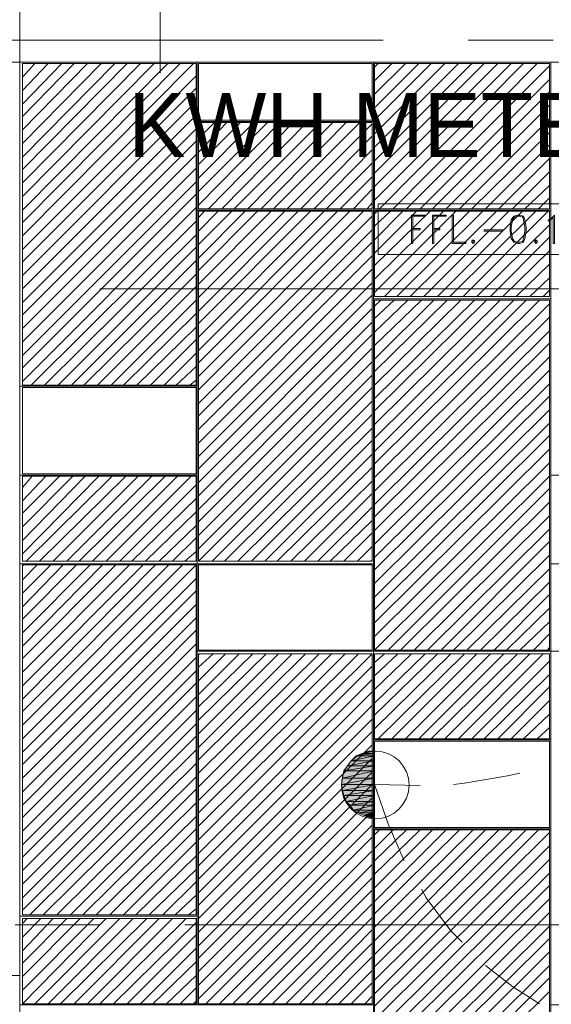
# Model space of a CAD drawing. Header units: millimetres. Extents: x 17 to 403, y 12 to 285.
# Tile 33 of 145: x 97 to 115, y 94 to 128. Entities that reach past the tile are written whole.
import ezdxf

# ---------------------------------------------------------------- set-up
doc = ezdxf.new("R2010")
doc.units = ezdxf.units.MM
for name, color, linetype in [('FILL_000000', 7, 'Continuous'), ('LINE_000000', 7, 'Continuous'), ('TEXT', 7, 'Continuous')]:
    doc.layers.add(name, color=color, linetype=linetype)
doc.layers.add('LINE_636466', color=7, linetype='Continuous', true_color=0x636466)
doc.layers.add('LINE_929498', color=7, linetype='Continuous', true_color=0x929498)

msp = doc.modelspace()

# ---------------------------------------------------------------- hatches: boundary and pattern name
at = {"layer": 'FILL_000000'}
h = msp.add_hatch(color=7, dxfattribs=at)
h.dxf.hatch_style = 1
h.paths.add_polyline_path([(108.331, 102.574), (108.966, 102.574), (108.162, 102.404), (108.331, 102.574)])
h = msp.add_hatch(color=7, dxfattribs=at)
h.dxf.hatch_style = 1
h.paths.add_polyline_path([(108.966, 102.574), (108.162, 102.404), (108.966, 102.404), (108.966, 102.574)])
h = msp.add_hatch(color=7, dxfattribs=at)
h.dxf.hatch_style = 1
h.paths.add_polyline_path([(108.543, 102.658), (108.966, 102.658), (108.331, 102.574), (108.543, 102.658)])
h = msp.add_hatch(color=7, dxfattribs=at)
h.dxf.hatch_style = 1
h.paths.add_polyline_path([(108.966, 102.658), (108.331, 102.574), (108.966, 102.574), (108.966, 102.658)])
h = msp.add_hatch(color=7, dxfattribs=at)
h.dxf.hatch_style = 1
h.paths.add_polyline_path([(108.754, 102.743), (108.966, 102.743), (108.543, 102.658), (108.754, 102.743)])
h = msp.add_hatch(color=7, dxfattribs=at)
h.dxf.hatch_style = 1
h.paths.add_polyline_path([(108.966, 102.743), (108.543, 102.658), (108.966, 102.658), (108.966, 102.743)])
h = msp.add_hatch(color=7, dxfattribs=at)
h.dxf.hatch_style = 1
h.paths.add_polyline_path([(108.966, 102.743), (108.754, 102.743), (108.966, 102.743)])
h = msp.add_hatch(color=7, dxfattribs=at)
h.dxf.hatch_style = 1
h.paths.add_polyline_path([(108.035, 102.235), (108.966, 102.235), (107.908, 102.066), (108.035, 102.235)])
h = msp.add_hatch(color=7, dxfattribs=at)
h.dxf.hatch_style = 1
h.paths.add_polyline_path([(108.966, 102.235), (107.908, 102.066), (108.966, 102.066), (108.966, 102.235)])
h = msp.add_hatch(color=7, dxfattribs=at)
h.dxf.hatch_style = 1
h.paths.add_polyline_path([(108.162, 102.404), (108.966, 102.404), (108.035, 102.235), (108.162, 102.404)])
h = msp.add_hatch(color=7, dxfattribs=at)
h.dxf.hatch_style = 1
h.paths.add_polyline_path([(108.966, 102.404), (108.035, 102.235), (108.966, 102.235), (108.966, 102.404)])
h = msp.add_hatch(color=7, dxfattribs=at)
h.dxf.hatch_style = 1
h.paths.add_polyline_path([(107.865, 101.812), (108.966, 101.812), (107.823, 101.6), (107.865, 101.812)])
h = msp.add_hatch(color=7, dxfattribs=at)
h.dxf.hatch_style = 1
h.paths.add_polyline_path([(108.966, 101.812), (107.823, 101.6), (108.966, 101.6), (108.966, 101.812)])
h = msp.add_hatch(color=7, dxfattribs=at)
h.dxf.hatch_style = 1
h.paths.add_polyline_path([(107.908, 102.066), (108.966, 102.066), (107.865, 101.812), (107.908, 102.066)])
h = msp.add_hatch(color=7, dxfattribs=at)
h.dxf.hatch_style = 1
h.paths.add_polyline_path([(108.966, 102.066), (107.865, 101.812), (108.966, 101.812), (108.966, 102.066)])
h = msp.add_hatch(color=7, dxfattribs=at)
h.dxf.hatch_style = 1
h.paths.add_polyline_path([(107.823, 101.6), (108.966, 101.6), (107.865, 101.388), (107.823, 101.6)])
h = msp.add_hatch(color=7, dxfattribs=at)
h.dxf.hatch_style = 1
h.paths.add_polyline_path([(108.966, 101.6), (107.865, 101.388), (108.966, 101.388), (108.966, 101.6)])
h = msp.add_hatch(color=7, dxfattribs=at)
h.dxf.hatch_style = 1
h.paths.add_polyline_path([(107.865, 101.388), (108.966, 101.388), (107.908, 101.219), (107.865, 101.388)])
h = msp.add_hatch(color=7, dxfattribs=at)
h.dxf.hatch_style = 1
h.paths.add_polyline_path([(108.966, 101.388), (107.908, 101.219), (108.966, 101.219), (108.966, 101.388)])
h = msp.add_hatch(color=7, dxfattribs=at)
h.dxf.hatch_style = 1
h.paths.add_polyline_path([(107.908, 101.219), (108.966, 101.219), (107.992, 101.007), (107.908, 101.219)])
h = msp.add_hatch(color=7, dxfattribs=at)
h.dxf.hatch_style = 1
h.paths.add_polyline_path([(108.966, 101.219), (107.992, 101.007), (108.966, 101.007), (108.966, 101.219)])
h = msp.add_hatch(color=7, dxfattribs=at)
h.dxf.hatch_style = 1
h.paths.add_polyline_path([(107.992, 101.007), (108.966, 101.007), (108.119, 100.88), (107.992, 101.007)])
h = msp.add_hatch(color=7, dxfattribs=at)
h.dxf.hatch_style = 1
h.paths.add_polyline_path([(108.966, 101.007), (108.119, 100.88), (108.966, 100.88), (108.966, 101.007)])
h = msp.add_hatch(color=7, dxfattribs=at)
h.dxf.hatch_style = 1
h.paths.add_polyline_path([(108.119, 100.88), (108.966, 100.88), (108.246, 100.711), (108.119, 100.88)])
h = msp.add_hatch(color=7, dxfattribs=at)
h.dxf.hatch_style = 1
h.paths.add_polyline_path([(108.966, 100.88), (108.246, 100.711), (108.966, 100.711), (108.966, 100.88)])
h = msp.add_hatch(color=7, dxfattribs=at)
h.dxf.hatch_style = 1
h.paths.add_polyline_path([(108.246, 100.711), (108.966, 100.711), (108.416, 100.626), (108.246, 100.711)])
h = msp.add_hatch(color=7, dxfattribs=at)
h.dxf.hatch_style = 1
h.paths.add_polyline_path([(108.966, 100.711), (108.416, 100.626), (108.966, 100.626), (108.966, 100.711)])
h = msp.add_hatch(color=7, dxfattribs=at)
h.dxf.hatch_style = 1
h.paths.add_polyline_path([(108.416, 100.626), (108.966, 100.626), (108.585, 100.542), (108.416, 100.626)])
h = msp.add_hatch(color=7, dxfattribs=at)
h.dxf.hatch_style = 1
h.paths.add_polyline_path([(108.966, 100.626), (108.585, 100.542), (108.966, 100.542), (108.966, 100.626)])
h = msp.add_hatch(color=7, dxfattribs=at)
h.dxf.hatch_style = 1
h.paths.add_polyline_path([(108.966, 100.542), (108.585, 100.542), (108.797, 100.457), (108.966, 100.542)])
h = msp.add_hatch(color=7, dxfattribs=at)
h.dxf.hatch_style = 1
h.paths.add_polyline_path([(108.797, 100.457), (108.797, 100.457), (108.966, 100.457), (108.797, 100.457), (108.966, 100.457), (108.966, 100.542), (108.797, 100.457)])

# ---------------------------------------------------------------- linework, layer by layer
at = {"layer": 'LINE_000000', "lineweight": 0}
for p, q in [((96.774, 92.456), (96.774, 138.049)), ((101.6, 126.026), (101.6, 133.138)), ((96.774, 127.508), (96.774, 127.508)), ((96.774, 127.508), (96.774, 127.508)), ((109.262, 127.169), (91.736, 127.169)), ((115.104, 127.169), (112.183, 127.169)), ((96.774, 126.661), (96.774, 126.661)), ((114.004, 126.407), (96.774, 126.407)), ((96.859, 126.365), (96.859, 126.365)), ((96.859, 125.899), (97.282, 126.365)), ((96.859, 125.434), (97.748, 126.365)), ((96.859, 124.968), (98.213, 126.365)), ((96.859, 124.545), (98.637, 126.365)), ((96.859, 124.079), (99.102, 126.365)), ((96.859, 123.613), (99.568, 126.365)), ((96.859, 123.148), (100.034, 126.365)), ((96.859, 122.724), (100.457, 126.365)), ((96.859, 122.259), (100.923, 126.365)), ((96.859, 121.793), (101.388, 126.365)), ((96.859, 121.327), (101.854, 126.365)), ((96.859, 120.904), (102.277, 126.365)), ((96.859, 120.438), (102.743, 126.365)), ((108.966, 126.238), (109.093, 126.365)), ((108.966, 125.772), (109.559, 126.365)), ((108.966, 125.307), (110.024, 126.365)), ((108.966, 124.841), (110.49, 126.365)), ((108.966, 124.418), (110.913, 126.365)), ((108.966, 123.952), (111.379, 126.365)), ((108.966, 123.486), (111.845, 126.365)), ((108.966, 123.021), (112.31, 126.365)), ((108.966, 122.597), (112.734, 126.365)), ((108.966, 122.132), (113.199, 126.365)), ((108.966, 121.666), (113.665, 126.365)), ((109.135, 121.37), (114.088, 126.365)), ((109.601, 121.37), (114.554, 126.365)), ((110.067, 121.37), (114.977, 126.28)), ((96.859, 119.973), (102.828, 125.942)), ((96.859, 119.549), (102.828, 125.518)), ((110.532, 121.37), (114.977, 125.815)), ((110.956, 121.37), (114.977, 125.391)), ((96.859, 119.084), (102.828, 125.053)), ((111.421, 121.37), (114.977, 124.926)), ((96.859, 118.618), (102.828, 124.587)), ((102.912, 124.248), (102.997, 124.333)), ((102.912, 123.783), (103.463, 124.333)), ((102.912, 123.317), (103.886, 124.333)), ((102.912, 122.894), (104.352, 124.333)), ((102.912, 122.428), (104.817, 124.333)), ((102.912, 121.962), (105.283, 124.333)), ((102.912, 121.497), (105.706, 124.333)), ((103.251, 121.37), (106.172, 124.333)), ((103.717, 121.37), (106.638, 124.333)), ((104.14, 121.37), (107.103, 124.333)), ((104.606, 121.37), (107.527, 124.333)), ((105.071, 121.37), (107.992, 124.333)), ((105.495, 121.37), (108.458, 124.333)), ((105.96, 121.37), (108.881, 124.291)), ((111.887, 121.37), (114.977, 124.46)), ((96.859, 118.152), (102.828, 124.121)), ((106.426, 121.37), (108.881, 123.867)), ((112.31, 121.37), (114.977, 123.994)), ((96.859, 117.729), (102.828, 123.698)), ((112.776, 121.37), (114.977, 123.571)), ((96.859, 117.263), (102.828, 123.232)), ((106.892, 121.37), (108.881, 123.402)), ((107.315, 121.37), (108.881, 122.936)), ((113.242, 121.37), (114.977, 123.105)), ((96.859, 116.798), (102.828, 122.767)), ((107.781, 121.37), (108.881, 122.47)), ((113.707, 121.37), (114.977, 122.64)), ((96.859, 116.332), (102.828, 122.301)), ((114.131, 121.37), (114.977, 122.174)), ((96.859, 115.909), (102.828, 121.878)), ((108.246, 121.37), (108.881, 122.047)), ((108.712, 121.37), (108.881, 121.581)), ((114.596, 121.37), (114.977, 121.751)), ((96.859, 115.443), (102.828, 121.412)), ((102.912, 121.073), (103.124, 121.285)), ((102.912, 120.608), (103.59, 121.285)), ((102.912, 120.142), (104.055, 121.285)), ((102.912, 119.676), (104.521, 121.285)), ((102.912, 119.253), (104.944, 121.285)), ((102.912, 118.787), (105.41, 121.285)), ((102.912, 118.322), (105.876, 121.285)), ((102.912, 117.856), (106.341, 121.285)), ((102.912, 117.433), (106.765, 121.285)), ((102.912, 116.967), (107.23, 121.285)), ((102.912, 116.501), (107.696, 121.285)), ((102.912, 116.078), (108.119, 121.285)), ((102.912, 115.612), (108.585, 121.285)), ((102.912, 115.147), (108.881, 121.116)), ((108.966, 121.2), (109.051, 121.285)), ((108.966, 120.777), (109.516, 121.285)), ((108.966, 120.311), (109.94, 121.285)), ((108.966, 119.846), (110.405, 121.285)), ((108.966, 119.422), (110.871, 121.285)), ((108.966, 118.957), (111.337, 121.285)), ((108.966, 118.491), (111.76, 121.285)), ((109.305, 118.364), (112.226, 121.285)), ((109.728, 118.364), (112.691, 121.285)), ((110.194, 118.364), (113.157, 121.285)), ((110.236, 121.158), (110.236, 120.184)), ((110.236, 121.158), (110.702, 121.158)), ((110.659, 118.364), (113.58, 121.285)), ((110.956, 121.158), (110.956, 120.184)), ((110.956, 121.158), (111.421, 121.158)), ((111.125, 118.364), (114.046, 121.285)), ((111.548, 118.364), (114.512, 121.285)), ((112.014, 118.364), (114.935, 121.285)), ((97.155, 115.316), (102.828, 120.946)), ((112.48, 118.364), (114.977, 120.819)), ((97.621, 115.316), (102.828, 120.481)), ((102.912, 114.681), (108.881, 120.65)), ((102.912, 114.258), (108.881, 120.227)), ((112.945, 118.364), (114.977, 120.396)), ((98.086, 115.316), (102.828, 120.057)), ((102.912, 113.792), (108.881, 119.761)), ((113.369, 118.364), (114.977, 119.93)), ((98.552, 115.316), (102.828, 119.592)), ((113.834, 118.364), (114.977, 119.465)), ((98.975, 115.316), (102.828, 119.126)), ((102.912, 113.326), (108.881, 119.295)), ((102.912, 112.861), (108.881, 118.83)), ((114.3, 118.364), (114.977, 118.999)), ((99.441, 115.316), (102.828, 118.703)), ((117.009, 118.618), (99.526, 118.618)), ((102.912, 112.437), (108.881, 118.406)), ((114.766, 118.364), (114.977, 118.576)), ((99.907, 115.316), (102.828, 118.237)), ((108.966, 118.025), (109.178, 118.237)), ((108.966, 117.602), (109.643, 118.237)), ((108.966, 117.136), (110.109, 118.237)), ((108.966, 116.671), (110.575, 118.237)), ((108.966, 116.205), (110.998, 118.237)), ((108.966, 115.782), (111.464, 118.237)), ((108.966, 115.316), (111.929, 118.237)), ((108.966, 114.85), (112.395, 118.237)), ((108.966, 114.427), (112.818, 118.237)), ((108.966, 113.961), (113.284, 118.237)), ((108.966, 113.496), (113.75, 118.237)), ((108.966, 113.03), (114.173, 118.237)), ((108.966, 112.607), (114.639, 118.237)), ((108.966, 112.141), (114.977, 118.11)), ((100.33, 115.316), (102.828, 117.771)), ((102.912, 111.972), (108.881, 117.941)), ((102.912, 111.506), (108.881, 117.475)), ((108.966, 111.675), (114.977, 117.644)), ((100.796, 115.316), (102.828, 117.306)), ((102.912, 111.04), (108.881, 117.052)), ((108.966, 111.21), (114.977, 117.179)), ((101.261, 115.316), (102.828, 116.882)), ((108.966, 110.786), (114.977, 116.755)), ((101.727, 115.316), (102.828, 116.417)), ((102.912, 110.617), (108.881, 116.586)), ((102.912, 110.151), (108.881, 116.12)), ((108.966, 110.321), (114.977, 116.29)), ((102.15, 115.316), (102.828, 115.951)), ((108.966, 109.855), (114.977, 115.824)), ((102.616, 115.316), (102.828, 115.485)), ((102.912, 109.686), (108.881, 115.655)), ((108.966, 109.389), (114.977, 115.358)), ((102.912, 109.262), (108.881, 115.231)), ((103.378, 109.262), (108.881, 114.766)), ((108.966, 108.966), (114.977, 114.935)), ((108.966, 108.5), (114.977, 114.469)), ((103.801, 109.262), (108.881, 114.3)), ((108.966, 108.035), (114.977, 114.004)), ((104.267, 109.262), (108.881, 113.834)), ((104.733, 109.262), (108.881, 113.411)), ((108.966, 107.611), (114.977, 113.58)), ((108.966, 107.146), (114.977, 113.115)), ((105.198, 109.262), (108.881, 112.945)), ((108.966, 106.68), (114.977, 112.649)), ((105.622, 109.262), (108.881, 112.48)), ((96.859, 111.802), (97.197, 112.183)), ((96.859, 111.337), (97.663, 112.183)), ((96.859, 110.913), (98.129, 112.183)), ((96.859, 110.448), (98.594, 112.183)), ((96.859, 109.982), (99.018, 112.183)), ((96.859, 109.516), (99.483, 112.183)), ((96.986, 109.262), (99.949, 112.183)), ((97.451, 109.262), (100.415, 112.183)), ((97.917, 109.262), (100.838, 112.183)), ((98.383, 109.262), (101.304, 112.183)), ((98.806, 109.262), (101.769, 112.183)), ((99.272, 109.262), (102.193, 112.183)), ((99.737, 109.262), (102.658, 112.183)), ((106.087, 109.262), (108.881, 112.014)), ((108.966, 106.214), (114.977, 112.183)), ((100.203, 109.262), (102.828, 111.887)), ((109.432, 106.214), (114.977, 111.76)), ((100.626, 109.262), (102.828, 111.421)), ((106.553, 109.262), (108.881, 111.591)), ((109.855, 106.214), (114.977, 111.294)), ((101.092, 109.262), (102.828, 110.956)), ((107.019, 109.262), (108.881, 111.125)), ((107.442, 109.262), (108.881, 110.659)), ((110.321, 106.214), (114.977, 110.829)), ((101.558, 109.262), (102.828, 110.49)), ((110.786, 106.214), (114.977, 110.363)), ((102.023, 109.262), (102.828, 110.067)), ((107.908, 109.262), (108.881, 110.236)), ((111.252, 106.214), (114.977, 109.94)), ((102.447, 109.262), (102.828, 109.601)), ((108.373, 109.262), (108.881, 109.77)), ((108.839, 109.262), (108.881, 109.305)), ((111.675, 106.214), (114.977, 109.474)), ((96.859, 109.093), (96.901, 109.135)), ((96.859, 108.627), (97.367, 109.135)), ((96.859, 108.162), (97.832, 109.135)), ((96.859, 107.696), (98.256, 109.135)), ((96.859, 107.273), (98.721, 109.135)), ((96.859, 106.807), (99.187, 109.135)), ((96.859, 106.341), (99.61, 109.135)), ((96.859, 105.918), (100.076, 109.135)), ((96.859, 105.452), (100.542, 109.135)), ((96.859, 104.987), (101.007, 109.135)), ((96.859, 104.521), (101.431, 109.135)), ((96.859, 104.098), (101.896, 109.135)), ((96.859, 103.632), (102.362, 109.135)), ((96.859, 103.166), (102.828, 109.135)), ((112.141, 106.214), (114.977, 109.008)), ((96.859, 102.701), (102.828, 108.67)), ((96.859, 102.277), (102.828, 108.246)), ((112.607, 106.214), (114.977, 108.543)), ((113.072, 106.214), (114.977, 108.119)), ((96.859, 101.812), (102.828, 107.781)), ((113.496, 106.214), (114.977, 107.654)), ((96.859, 101.346), (102.828, 107.315)), ((96.859, 100.88), (102.828, 106.892)), ((113.961, 106.214), (114.977, 107.188)), ((114.427, 106.214), (114.977, 106.765)), ((96.859, 100.457), (102.828, 106.426)), ((114.893, 106.214), (114.977, 106.299)), ((96.859, 99.991), (102.828, 105.96)), ((102.912, 106.045), (102.955, 106.087)), ((102.912, 105.622), (103.42, 106.087)), ((102.912, 105.156), (103.844, 106.087)), ((102.912, 104.69), (104.309, 106.087)), ((102.912, 104.267), (104.775, 106.087)), ((102.912, 103.801), (105.241, 106.087)), ((102.912, 103.336), (105.664, 106.087)), ((102.912, 102.87), (106.13, 106.087)), ((102.912, 102.447), (106.595, 106.087)), ((102.912, 101.981), (107.061, 106.087)), ((102.912, 101.515), (107.484, 106.087)), ((102.912, 101.05), (107.95, 106.087)), ((102.912, 100.626), (108.416, 106.087)), ((102.912, 100.161), (108.881, 106.087)), ((108.966, 105.791), (109.305, 106.087)), ((108.966, 105.325), (109.77, 106.087)), ((108.966, 104.86), (110.236, 106.087)), ((108.966, 104.394), (110.702, 106.087)), ((108.966, 103.971), (111.125, 106.087)), ((108.966, 103.505), (111.591, 106.087)), ((109.093, 103.166), (112.056, 106.087)), ((109.559, 103.166), (112.48, 106.087)), ((110.024, 103.166), (112.945, 106.087)), ((110.49, 103.166), (113.411, 106.087)), ((110.913, 103.166), (113.877, 106.087)), ((111.379, 103.166), (114.3, 106.087)), ((111.845, 103.166), (114.766, 106.087)), ((102.912, 99.695), (108.881, 105.664)), ((112.31, 103.166), (114.977, 105.833)), ((96.859, 99.526), (102.828, 105.495)), ((102.912, 99.229), (108.881, 105.198)), ((112.734, 103.166), (114.977, 105.368)), ((96.859, 99.102), (102.828, 105.071)), ((113.199, 103.166), (114.977, 104.944)), ((96.859, 98.637), (102.828, 104.606)), ((102.912, 98.806), (108.881, 104.775)), ((102.912, 98.34), (108.881, 104.309)), ((113.665, 103.166), (114.977, 104.479)), ((96.859, 98.171), (102.828, 104.14)), ((102.912, 97.875), (108.881, 103.844)), ((114.088, 103.166), (114.977, 104.013)), ((96.859, 97.705), (102.828, 103.674)), ((114.554, 103.166), (114.977, 103.547)), ((96.859, 97.282), (102.828, 103.251)), ((102.912, 97.451), (108.881, 103.42)), ((102.912, 96.986), (108.881, 102.955)), ((97.113, 97.113), (102.828, 102.785)), ((102.912, 96.52), (108.881, 102.489)), ((108.966, 102.743), (108.966, 100.457)), ((97.578, 97.113), (102.828, 102.32)), ((98.044, 97.113), (102.828, 101.854)), ((102.912, 96.054), (108.881, 102.023)), ((102.912, 95.631), (108.881, 101.6)), ((108.966, 101.6), (110.532, 101.558)), ((98.51, 97.113), (102.828, 101.431)), ((98.933, 97.113), (102.828, 100.965)), ((102.912, 95.165), (108.881, 101.134)), ((99.399, 97.113), (102.828, 100.499)), ((102.912, 94.7), (108.881, 100.669)), ((102.912, 94.234), (108.881, 100.203)), ((99.864, 97.113), (102.828, 100.076)), ((108.966, 99.864), (109.135, 100.034)), ((108.966, 99.399), (109.601, 100.034)), ((108.966, 98.975), (110.067, 100.034)), ((108.966, 98.51), (110.532, 100.034)), ((108.966, 98.044), (110.956, 100.034)), ((108.966, 97.578), (111.421, 100.034)), ((108.966, 97.155), (111.887, 100.034)), ((108.966, 96.689), (112.353, 100.034)), ((108.966, 96.224), (112.776, 100.034)), ((108.966, 95.758), (113.242, 100.034)), ((108.966, 95.335), (113.707, 100.034)), ((108.966, 94.869), (114.173, 100.034)), ((108.966, 94.403), (114.596, 100.034)), ((108.966, 93.98), (114.977, 99.949)), ((100.33, 97.113), (102.828, 99.61)), ((103.166, 94.065), (108.881, 99.78)), ((108.966, 93.514), (114.977, 99.483)), ((100.753, 97.113), (102.828, 99.145)), ((103.632, 94.065), (108.881, 99.314)), ((104.098, 94.065), (108.881, 98.848)), ((108.966, 93.049), (114.977, 99.018)), ((101.219, 97.113), (102.828, 98.679)), ((108.966, 92.583), (114.977, 98.552)), ((101.685, 97.113), (102.828, 98.256)), ((104.563, 94.065), (108.881, 98.383)), ((108.966, 92.16), (114.977, 98.129)), ((102.108, 97.113), (102.828, 97.79)), ((104.987, 94.065), (108.881, 97.959)), ((105.452, 94.065), (108.881, 97.494)), ((108.966, 91.694), (114.977, 97.663)), ((102.574, 97.113), (102.828, 97.324)), ((108.966, 91.228), (114.977, 97.197)), ((99.526, 96.774), (96.605, 96.774)), ((96.859, 96.816), (97.028, 96.986)), ((96.859, 96.351), (97.494, 96.986)), ((96.859, 95.885), (97.917, 96.986)), ((96.859, 95.462), (98.383, 96.986)), ((96.859, 94.996), (98.848, 96.986)), ((96.859, 94.53), (99.314, 96.986)), ((96.859, 94.065), (99.737, 96.986)), ((97.282, 94.065), (100.203, 96.986)), ((97.748, 94.065), (100.669, 96.986)), ((98.171, 94.065), (101.134, 96.986)), ((98.637, 94.065), (101.558, 96.986)), ((99.102, 94.065), (102.023, 96.986)), ((99.526, 94.065), (102.489, 96.986)), ((99.991, 94.065), (102.828, 96.859)), ((119.973, 96.774), (102.447, 96.774)), ((105.918, 94.065), (108.881, 97.028)), ((100.457, 94.065), (102.828, 96.435)), ((106.384, 94.065), (108.881, 96.605)), ((108.966, 90.763), (114.977, 96.732)), ((106.807, 94.065), (108.881, 96.139)), ((108.966, 90.339), (114.977, 96.308)), ((100.923, 94.065), (102.828, 95.97)), ((108.966, 89.874), (114.977, 95.843)), ((101.346, 94.065), (102.828, 95.504)), ((107.273, 94.065), (108.881, 95.673)), ((107.738, 94.065), (108.881, 95.208)), ((108.966, 89.408), (114.977, 95.377)), ((95.25, 95.038), (96.774, 95.038)), ((101.812, 94.065), (102.828, 95.038)), ((108.162, 94.065), (108.881, 94.784)), ((108.966, 88.942), (114.977, 94.954)), ((102.277, 94.065), (102.828, 94.615)), ((108.966, 88.519), (114.977, 94.488)), ((102.743, 94.065), (102.828, 94.149)), ((108.627, 94.065), (108.881, 94.319))]:
    msp.add_line(p, q, dxfattribs=at)
for points in [[(122.894, 126.407), (122.894, 136.525), (96.774, 136.525), (96.774, 126.407), (122.894, 126.407)], [(96.774, 126.407), (96.774, 136.525), (122.894, 136.525), (122.894, 126.407), (96.774, 126.407)], [(95.25, 126.407), (96.774, 126.407), (96.774, 132.461), (95.25, 132.461), (95.25, 126.407)], [(96.774, 126.407), (96.774, 75.819), (145.373, 75.819), (145.373, 126.407), (96.774, 126.407)], [(109.093, 121.539), (109.093, 119.803), (118.068, 119.803), (118.068, 121.539), (109.093, 121.539)], [(111.633, 120.184), (111.633, 121.158), (111.675, 121.158), (111.675, 120.227), (112.099, 120.227), (112.099, 120.184), (111.633, 120.184)], [(113.877, 121.158), (113.75, 121.116), (113.665, 120.989), (113.623, 120.735), (113.623, 120.608), (113.665, 120.354), (113.75, 120.227), (113.877, 120.184), (113.961, 120.184), (114.088, 120.227), (114.131, 120.354), (114.173, 120.608), (114.173, 120.735), (114.131, 120.989), (114.088, 121.116), (113.961, 121.158), (113.877, 121.158)], [(112.353, 120.311), (112.31, 120.269), (112.31, 120.227), (112.353, 120.184), (112.395, 120.227), (112.395, 120.269), (112.353, 120.311)], [(112.353, 120.269), (112.353, 120.227), (112.353, 120.269)], [(114.512, 120.311), (114.469, 120.269), (114.469, 120.227), (114.512, 120.184), (114.554, 120.227), (114.554, 120.269), (114.512, 120.311)], [(114.512, 120.269), (114.512, 120.227), (114.512, 120.269)], [(107.823, 101.579), (107.847, 101.344), (107.914, 101.126), (108.022, 100.928), (108.164, 100.756), (108.336, 100.613), (108.534, 100.506), (108.753, 100.438), (108.987, 100.415), (109.222, 100.438), (109.44, 100.506), (109.638, 100.613), (109.81, 100.756), (109.953, 100.928), (110.06, 101.126), (110.128, 101.344), (110.151, 101.579), (110.128, 101.813), (110.06, 102.032), (109.953, 102.23), (109.81, 102.402), (109.638, 102.544), (109.44, 102.652), (109.222, 102.719), (108.987, 102.743), (108.753, 102.719), (108.534, 102.652), (108.336, 102.544), (108.164, 102.402), (108.022, 102.23), (107.914, 102.032), (107.847, 101.813), (107.823, 101.579)], [(108.331, 102.574), (108.966, 102.574), (108.162, 102.404), (108.331, 102.574)], [(108.966, 102.574), (108.162, 102.404), (108.966, 102.404), (108.966, 102.574)], [(108.543, 102.658), (108.966, 102.658), (108.331, 102.574), (108.543, 102.658)], [(108.966, 102.658), (108.331, 102.574), (108.966, 102.574), (108.966, 102.658)], [(108.754, 102.743), (108.966, 102.743), (108.543, 102.658), (108.754, 102.743)], [(108.966, 102.743), (108.543, 102.658), (108.966, 102.658), (108.966, 102.743)], [(108.966, 102.743), (108.754, 102.743), (108.966, 102.743)], [(108.035, 102.235), (108.966, 102.235), (107.908, 102.066), (108.035, 102.235)], [(108.966, 102.235), (107.908, 102.066), (108.966, 102.066), (108.966, 102.235)], [(108.162, 102.404), (108.966, 102.404), (108.035, 102.235), (108.162, 102.404)], [(108.966, 102.404), (108.035, 102.235), (108.966, 102.235), (108.966, 102.404)], [(107.865, 101.812), (108.966, 101.812), (107.823, 101.6), (107.865, 101.812)], [(108.966, 101.812), (107.823, 101.6), (108.966, 101.6), (108.966, 101.812)], [(107.908, 102.066), (108.966, 102.066), (107.865, 101.812), (107.908, 102.066)], [(108.966, 102.066), (107.865, 101.812), (108.966, 101.812), (108.966, 102.066)], [(107.823, 101.6), (108.966, 101.6), (107.865, 101.388), (107.823, 101.6)], [(108.966, 101.6), (107.865, 101.388), (108.966, 101.388), (108.966, 101.6)], [(107.865, 101.388), (108.966, 101.388), (107.908, 101.219), (107.865, 101.388)], [(108.966, 101.388), (107.908, 101.219), (108.966, 101.219), (108.966, 101.388)], [(107.908, 101.219), (108.966, 101.219), (107.992, 101.007), (107.908, 101.219)], [(108.966, 101.219), (107.992, 101.007), (108.966, 101.007), (108.966, 101.219)], [(107.992, 101.007), (108.966, 101.007), (108.119, 100.88), (107.992, 101.007)], [(108.966, 101.007), (108.119, 100.88), (108.966, 100.88), (108.966, 101.007)], [(108.119, 100.88), (108.966, 100.88), (108.246, 100.711), (108.119, 100.88)], [(108.966, 100.88), (108.246, 100.711), (108.966, 100.711), (108.966, 100.88)], [(108.246, 100.711), (108.966, 100.711), (108.416, 100.626), (108.246, 100.711)], [(108.966, 100.711), (108.416, 100.626), (108.966, 100.626), (108.966, 100.711)], [(108.416, 100.626), (108.966, 100.626), (108.585, 100.542), (108.416, 100.626)], [(108.966, 100.626), (108.585, 100.542), (108.966, 100.542), (108.966, 100.626)], [(108.966, 100.542), (108.585, 100.542), (108.797, 100.457), (108.966, 100.542)], [(108.797, 100.457), (108.797, 100.457), (108.966, 100.457), (108.797, 100.457), (108.966, 100.457), (108.966, 100.542), (108.797, 100.457)], [(96.774, 86.995), (95.25, 86.995), (95.25, 95.038), (96.774, 95.038), (96.774, 86.995)]]:
    msp.add_lwpolyline(points, close=True, dxfattribs=at)
for points in [[(110.278, 121.116), (110.278, 120.184), (110.236, 120.184)], [(110.278, 121.116), (110.702, 121.116), (110.702, 121.158)], [(110.998, 121.116), (110.998, 120.184), (110.956, 120.184)], [(110.998, 121.116), (111.421, 121.116), (111.421, 121.158)], [(113.792, 121.116), (113.707, 120.989), (113.665, 120.735), (113.665, 120.608), (113.707, 120.354), (113.792, 120.227)], [(114.088, 121.073), (113.961, 121.116), (113.877, 121.116), (113.75, 121.073)], [(114.046, 120.227), (114.088, 120.354), (114.131, 120.608), (114.131, 120.735), (114.088, 120.989), (114.046, 121.116)], [(114.935, 120.989), (115.02, 121.031), (115.147, 121.158), (115.147, 120.184)], [(114.935, 120.989), (114.935, 120.946), (115.02, 120.989), (115.104, 121.073), (115.104, 120.184), (115.147, 120.184)], [(110.278, 120.692), (110.532, 120.692), (110.532, 120.65), (110.278, 120.65)], [(110.998, 120.692), (111.21, 120.692), (111.21, 120.65), (110.998, 120.65)], [(112.734, 120.65), (113.369, 120.65), (113.369, 120.608)], [(112.734, 120.65), (112.734, 120.608), (113.369, 120.608)], [(113.75, 120.269), (113.877, 120.227), (113.961, 120.227), (114.088, 120.269)], [(111.675, 101.6), (112.056, 101.642), (113.538, 101.896), (113.961, 101.981)], [(108.966, 101.6), (109.432, 100.245), (109.982, 98.975)], [(110.575, 98.002), (110.744, 97.705), (111.591, 96.562), (111.972, 96.181)], [(112.776, 95.377), (113.707, 94.657), (114.639, 94.065)]]:
    msp.add_lwpolyline(points, dxfattribs=at)
at = {"layer": 'LINE_636466', "lineweight": 0}
msp.add_line((96.774, 126.407), (96.774, 77.555), dxfattribs=at)
at = {"layer": 'LINE_929498', "lineweight": 0}
for points in [[(102.87, 115.274), (102.87, 126.407), (96.774, 126.407), (96.774, 115.274), (102.87, 115.274)], [(102.828, 115.316), (102.828, 126.365), (96.859, 126.365), (96.859, 115.316), (102.828, 115.316)], [(108.924, 124.375), (108.924, 126.407), (102.87, 126.407), (102.87, 124.375), (108.924, 124.375)], [(108.881, 124.418), (108.881, 126.365), (102.912, 126.365), (102.912, 124.418), (108.881, 124.418)], [(115.02, 121.327), (115.02, 126.407), (108.924, 126.407), (108.924, 121.327), (115.02, 121.327)], [(114.977, 121.37), (114.977, 126.365), (108.966, 126.365), (108.966, 121.37), (114.977, 121.37)], [(115.02, 124.375), (115.02, 126.407), (121.073, 126.407), (121.073, 124.375), (115.02, 124.375)], [(108.924, 121.327), (108.924, 124.375), (102.87, 124.375), (102.87, 121.327), (108.924, 121.327)], [(108.881, 121.37), (108.881, 124.333), (102.912, 124.333), (102.912, 121.37), (108.881, 121.37)], [(115.02, 112.226), (115.02, 124.375), (121.073, 124.375), (121.073, 112.226), (115.02, 112.226)], [(108.924, 109.178), (108.924, 121.327), (102.87, 121.327), (102.87, 109.178), (108.924, 109.178)], [(108.881, 109.262), (108.881, 121.285), (102.912, 121.285), (102.912, 109.262), (108.881, 109.262)], [(115.02, 118.279), (115.02, 121.327), (108.924, 121.327), (108.924, 118.279), (115.02, 118.279)], [(114.977, 118.364), (114.977, 121.285), (108.966, 121.285), (108.966, 118.364), (114.977, 118.364)], [(115.02, 106.172), (115.02, 118.279), (108.924, 118.279), (108.924, 106.172), (115.02, 106.172)], [(114.977, 106.214), (114.977, 118.237), (108.966, 118.237), (108.966, 106.214), (114.977, 106.214)], [(102.87, 112.226), (102.87, 115.274), (96.774, 115.274), (96.774, 112.226), (102.87, 112.226)], [(102.828, 112.268), (102.828, 115.231), (96.859, 115.231), (96.859, 112.268), (102.828, 112.268)], [(102.87, 109.178), (102.87, 112.226), (96.774, 112.226), (96.774, 109.178), (102.87, 109.178)], [(102.828, 109.262), (102.828, 112.183), (96.859, 112.183), (96.859, 109.262), (102.828, 109.262)], [(115.02, 109.178), (115.02, 112.226), (121.073, 112.226), (121.073, 109.178), (115.02, 109.178)], [(102.87, 97.07), (102.87, 109.178), (96.774, 109.178), (96.774, 97.07), (102.87, 97.07)], [(102.828, 97.113), (102.828, 109.135), (96.859, 109.135), (96.859, 97.113), (102.828, 97.113)], [(108.924, 106.172), (108.924, 109.178), (102.87, 109.178), (102.87, 106.172), (108.924, 106.172)], [(108.881, 106.214), (108.881, 109.135), (102.912, 109.135), (102.912, 106.214), (108.881, 106.214)], [(115.02, 106.172), (115.02, 109.178), (121.073, 109.178), (121.073, 106.172), (115.02, 106.172)], [(108.924, 94.022), (108.924, 106.172), (102.87, 106.172), (102.87, 94.022), (108.924, 94.022)], [(108.881, 94.065), (108.881, 106.087), (102.912, 106.087), (102.912, 94.065), (108.881, 94.065)], [(115.02, 103.124), (115.02, 106.172), (108.924, 106.172), (108.924, 103.124), (115.02, 103.124)], [(114.977, 103.166), (114.977, 106.087), (108.966, 106.087), (108.966, 103.166), (114.977, 103.166)], [(115.02, 94.022), (115.02, 106.172), (121.073, 106.172), (121.073, 94.022), (115.02, 94.022)], [(115.02, 100.076), (115.02, 103.124), (108.924, 103.124), (108.924, 100.076), (115.02, 100.076)], [(114.977, 100.118), (114.977, 103.082), (108.966, 103.082), (108.966, 100.118), (114.977, 100.118)], [(115.02, 87.926), (115.02, 100.076), (108.924, 100.076), (108.924, 87.926), (115.02, 87.926)], [(114.977, 88.011), (114.977, 100.034), (108.966, 100.034), (108.966, 88.011), (114.977, 88.011)], [(102.87, 94.022), (102.87, 97.07), (96.774, 97.07), (96.774, 94.022), (102.87, 94.022)], [(102.828, 94.065), (102.828, 96.986), (96.859, 96.986), (96.859, 94.065), (102.828, 94.065)]]:
    msp.add_lwpolyline(points, close=True, dxfattribs=at)

# ---------------------------------------------------------------- texts
at = {"layer": 'TEXT'}
msp.add_text('KWH METER', height=2.2041, dxfattribs=at).set_placement((100.499, 123.148))

doc.saveas('drawing.dxf')
